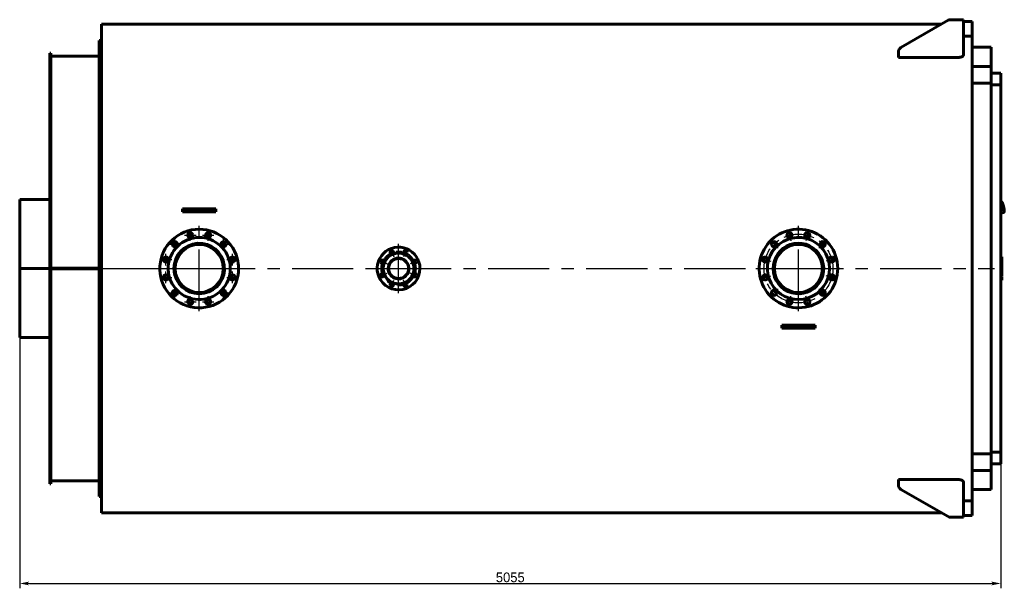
# Model space of a CAD drawing. Header units: millimetres. Extents: x 0 to 5540, y -201 to 841.
# Tile 6 of 6: x 5032 to 5540, y -165 to 128. Entities that reach past the tile are written whole.
import ezdxf

# ---------------------------------------------------------------- set-up
doc = ezdxf.new("R2010")
doc.units = ezdxf.units.MM
for name, pattern in [('CENTER_per16_scale0.498956', [25.346941, 15.841838, -3.168368, 3.168368, -3.168368]), ('CENTER_per1_scale0.354331', [18, 11.25, -2.25, 2.25, -2.25]), ('CENTER_per1_scale0.511811', [26, 16.25, -3.25, 3.25, -3.25]), ('CENTER_per3_scale0.676509', [34.366667, 21.479167, -4.295833, 4.295833, -4.295833]), ('CENTER_per5_scale0.866142', [44, 27.5, -5.5, 5.5, -5.5]), ('CENTER_per5b_scale0.993986', [50.494505, 31.559066, -6.311813, 6.311813, -6.311813]), ('CENTER_per8_scale0.996555', [50.625, 31.640625, -6.328125, 6.328125, -6.328125]), ('CENTER_perc_scale0.463818', [23.561945, 14.726216, -2.945243, 2.945243, -2.945243])]:
    doc.linetypes.add(name, pattern=pattern)
doc.styles.add('TextStyle_1', font='T-FLEX Type A.TTF', dxfattribs={"height": 5})
doc.dimstyles.new('DIM_ST_3', dxfattribs={"dimtxt": 5, "dimasz": 5, "dimexe": 2.5, "dimexo": 0, "dimtad": 1, "dimlfac": 10, "dimrnd": 0.01, "dimdsep": 46, "dimtxsty": 'TextStyle_1', "dimblk": 'Arrow_3_C7_Status', "dimcen": 0.09, "dimclrd": 7, "dimclre": 7, "dimclrt": 7, "dimazin": 0, "dimtfac": 1, "dimtdec": 0, "dimtmove": 0, "dimatfit": 0, "dimldrblk": 'NONE', "dimfxl": 1, "dimtvp": 1, "dimtolj": 1, "dimarcsym": 0})

# ---------------------------------------------------------------- blocks, each defined once
blk = doc.blocks.new('Arrow_3_C7_Status')
at = {"color": 7, "linetype": 'Continuous', "lineweight": 0}
blk.add_line((-1, 0), (-0.8, 0), dxfattribs=at)
at = {"color": 7}
blk.add_solid([(-1, -0.2), (0, 0), (-0.8, 0), (-1, 0.2)], dxfattribs=at)
blk = doc.blocks.new('*D14')
at = {"color": 7, "lineweight": -2}
for p, q in [((-253.64, 0), (-253.64, -164.85)), ((251.86, -94.68), (251.86, -164.85)), ((-248.64, -162.35), (246.86, -162.35))]:
    blk.add_line(p, q, dxfattribs=at)
at = {"layer": 'Defpoints', "color": 0}
for p in [(-253.64, 0), (251.86, -94.68), (251.86, -162.35)]:
    blk.add_point(p, dxfattribs=at)
at = {"color": 7, "lineweight": -2, "xscale": 5, "yscale": 5, "zscale": 5}
for p, rotation in [((-253.64, -162.35), 180), ((251.86, -162.35), 360)]:
    blk.add_blockref('Arrow_3_C7_Status', p, dxfattribs=dict(at, rotation=rotation))
at = {"color": 7, "insert": (-0.89, -159.23), "char_height": 5, "attachment_point": 5, "style": 'TextStyle_1'}
blk.add_mtext('\\A1;5055{\\H0.5x;\\S^ ;}', dxfattribs=at)
blk = doc.blocks.new('_None')
blk = doc.blocks.new('Проекция_4')
at = {"color": 7, "linetype": 'Continuous', "lineweight": 60}
for p, q in [((200.313, 113.8451), (224.6829, 127.9151)), ((230.263, 128.25), (225.9329, 128.25)), ((232.663, 128.25), (230.263, 128.25)), ((232.663, 128.25), (232.663, 110.1943)), ((232.663, 127.25), (237.163, 127.25)), ((237.163, 119.75), (237.163, 127.25)), ((221.3659, 126), (-211.537, 126)), ((-211.537, 126), (-211.537, -126)), ((-212.637, -117.5), (-212.637, 117.5)), ((-211.537, 117.5), (-212.637, 117.5)), ((232.663, 119.75), (237.163, 119.75)), ((237.163, 119.75), (237.163, -119.75)), ((199.063, 111.68), (199.063, 108.829)), ((246.863, 114), (237.163, 114)), ((246.863, 114), (246.863, -114)), ((-238.137, 71.5894), (-238.137, 111)), ((-237.637, 111), (-238.137, 111)), ((-237.637, 71.5894), (-237.637, 111)), ((-212.637, 109.5), (-237.637, 109.5)), ((199.063, 108.829), (230.263, 108.829)), ((246.663, 104.09), (237.163, 104.09)), ((237.163, 104.0853), (246.663, 104.0853)), ((246.663, 104.0853), (246.663, 104.09)), ((246.863, 100.6665), (246.863, 94.6771)), ((251.863, 100.6665), (246.863, 100.6665)), ((251.863, 94.6771), (251.863, 100.6665)), ((237.163, 95.4856), (246.663, 95.4856)), ((237.163, 95.471), (246.663, 95.471)), ((246.663, 95.471), (246.663, 95.4856)), ((246.863, 94.6771), (251.863, 94.6771)), ((251.863, 94.6771), (251.863, -94.6771)), ((-238.137, 71.5894), (-238.137, 69.8141)), ((-237.637, 71.5894), (-237.637, 69.8141)), ((-238.137, 64.8141), (-238.137, 69.8141)), ((-238.137, 69.8141), (-237.637, 69.8141)), ((-237.637, 64.8141), (-237.637, 69.8141)), ((-238.137, 54.1903), (-238.137, 64.8141)), ((-237.637, 54.1903), (-237.637, 64.8141)), ((-238.137, 51.8545), (-238.137, 54.1903)), ((-238.137, -51.8545), (-238.137, 51.8545)), ((-237.637, 54.1903), (-237.637, 51.8545)), ((-237.637, -51.8545), (-237.637, 51.8545)), ((-253.637, 0.0031), (-253.637, 35.5)), ((-238.137, 35.5), (-253.637, 35.5)), ((-169.763, 30.8), (-168.0035, 30.8)), ((-168.0035, 30.8), (-154.2705, 30.8)), ((-154.2705, 30.8), (-152.5109, 30.8)), ((251.9358, 34.5115), (251.863, 34.4946)), ((251.9674, 34.4111), (251.9279, 34.4532)), ((252.0792, 34.4122), (252.0007, 34.4977)), ((252.0496, 34.4062), (252.0639, 34.4116)), ((252.1072, 34.3962), (252.0931, 34.3908)), ((252.11, 34.3963), (252.1072, 34.3962)), ((-169.6853, 29.2), (-168.0035, 29.2)), ((-168.0035, 29.2), (-154.2705, 29.2)), ((-154.2705, 29.2), (-152.5886, 29.2)), ((251.863, 28.5405), (253.2469, 28.8616)), ((253.2283, 28.9663), (253.2113, 28.9111)), ((253.3296, 29.0125), (253.2968, 28.9011)), ((253.2969, 28.9024), (253.3292, 29.0118)), ((253.3001, 29.0065), (253.3154, 29.0071)), ((253.3154, 29.0071), (253.3296, 29.0125)), ((253.3324, 29.0395), (253.3476, 29.0401)), ((253.3476, 29.0401), (253.3525, 29.0419)), ((252.283, 6.0544), (251.863, 6.0544)), ((252.283, 4.7941), (252.283, 6.0544)), ((-253.637, -0.0031), (-253.637, 0.0031)), ((-253.637, 0.0031), (-253.637, 0.0031)), ((-253.637, 0.0031), (-238.137, 0.0031)), ((-253.637, 0.0031), (-238.137, 0.0031)), ((-212.637, 0.0956), (-237.637, 0.0956)), ((-212.637, 0.0951), (-237.637, 0.0951)), ((252.283, 4.1835), (251.863, 4.1835)), ((252.283, 4.1824), (251.863, 4.1824)), ((252.283, 4.1616), (251.863, 4.1616)), ((252.283, 3.9268), (251.863, 3.9268)), ((252.283, 2.9798), (251.863, 2.9798)), ((252.283, 2.7844), (251.863, 2.7844)), ((252.283, 2.7063), (251.863, 2.7063)), ((252.283, 1.8648), (251.863, 1.8648)), ((252.283, 4.1835), (252.283, 4.7941)), ((252.283, 4.1824), (252.283, 4.1825)), ((252.283, 4.1616), (252.283, 4.1824)), ((252.283, 2.9798), (252.283, 3.9268)), ((252.283, 2.7844), (252.283, 2.9798)), ((252.283, 2.7073), (252.283, 2.7834)), ((252.283, 2.6651), (252.283, 2.7063)), ((252.283, 2.1049), (252.283, 2.6651)), ((252.283, 2.0417), (252.283, 2.1049)), ((252.283, 1.8668), (252.283, 2.0417)), ((252.283, 1.8248), (252.283, 1.8648)), ((252.283, 1.2615), (252.283, 1.8248)), ((252.283, 1.1997), (252.283, 1.2615)), ((252.283, 1.016), (252.283, 1.1997)), ((252.283, 0.9342), (252.283, 1.0148)), ((252.283, 0.1591), (252.283, 0.9342)), ((252.283, -0.2772), (252.283, 0.1591)), ((-253.637, -0.0031), (-253.637, -0.0031)), ((-253.637, -0.0031), (-238.137, -0.0031)), ((-253.637, -35.5), (-253.637, -0.0031)), ((-253.637, -0.0031), (-238.137, -0.0031)), ((-212.637, -0.0951), (-237.637, -0.0951)), ((-212.637, -0.0956), (-237.637, -0.0956)), ((252.283, -0.2783), (251.863, -0.2783)), ((252.283, -2.4849), (251.863, -2.4849)), ((252.283, -2.8357), (251.863, -2.8357)), ((252.283, -4.1469), (251.863, -4.1469)), ((252.283, -4.1469), (251.863, -4.1469)), ((252.283, -4.4572), (251.863, -4.4572)), ((252.283, -1.2264), (252.283, -0.2786)), ((252.283, -1.2254), (252.283, -1.2217)), ((252.283, -2.4849), (252.283, -1.2264)), ((252.283, -2.8357), (252.283, -2.4849)), ((252.283, -4.1469), (252.283, -2.8357)), ((252.283, -4.1469), (252.283, -4.1469)), ((252.283, -5.4449), (252.283, -4.4572)), ((252.283, -5.4449), (251.863, -5.4449)), ((252.283, -5.9456), (251.863, -5.9456)), ((252.283, -5.9456), (252.283, -5.4449)), ((139.0147, -29.2), (140.6965, -29.2)), ((140.6965, -29.2), (154.4295, -29.2)), ((154.4295, -29.2), (156.1114, -29.2)), ((-253.637, -35.5), (-238.137, -35.5)), ((138.937, -30.8), (140.6965, -30.8)), ((140.6965, -30.8), (154.4295, -30.8)), ((154.4295, -30.8), (156.1891, -30.8)), ((-238.137, -54.1903), (-238.137, -51.8545)), ((-238.137, -64.8141), (-238.137, -54.1903)), ((-237.637, -51.8545), (-237.637, -54.1903)), ((-237.637, -64.8141), (-237.637, -54.1903)), ((-238.137, -69.8141), (-238.137, -64.8141)), ((-237.637, -69.8141), (-237.637, -64.8141)), ((-238.137, -71.5894), (-238.137, -69.8141)), ((-238.137, -69.8141), (-237.637, -69.8141)), ((-237.637, -71.5894), (-237.637, -69.8141)), ((-238.137, -111), (-238.137, -71.5894)), ((-237.637, -111), (-237.637, -71.5894)), ((237.163, -95.471), (246.663, -95.471)), ((237.163, -95.4856), (246.663, -95.4856)), ((246.663, -95.471), (246.663, -95.4856)), ((251.863, -94.6771), (246.863, -94.6771)), ((246.863, -94.6771), (246.863, -100.6665)), ((251.863, -100.6665), (251.863, -94.6771)), ((246.863, -100.6665), (251.863, -100.6665)), ((237.163, -104.0853), (246.663, -104.0853)), ((246.663, -104.09), (237.163, -104.09)), ((246.663, -104.0853), (246.663, -104.09)), ((-238.137, -111), (-237.637, -111)), ((-237.637, -109.5), (-212.637, -109.5)), ((199.063, -111.68), (199.063, -108.829)), ((199.063, -108.829), (230.263, -108.829)), ((232.663, -110.1943), (232.663, -128.25)), ((224.6829, -127.9151), (200.313, -113.8451)), ((237.163, -114), (246.863, -114)), ((-212.637, -117.5), (-211.537, -117.5)), ((232.663, -119.75), (237.163, -119.75)), ((237.163, -127.25), (237.163, -119.75)), ((-211.537, -126), (221.3659, -126)), ((230.263, -128.25), (225.9329, -128.25)), ((230.263, -128.25), (232.663, -128.25)), ((232.663, -127.25), (237.163, -127.25))]:
    blk.add_line(p, q, dxfattribs=at)
at = {"color": 7, "linetype": 'CENTER_per8_scale0.996555', "lineweight": 25}
for p, q in [((-161.137, -21.9167), (-161.137, 21.9167)), ((147.563, -21.9167), (147.563, 21.9167)), ((-183.0536, 0), (-139.2203, 0)), ((125.6464, 0), (169.4797, 0))]:
    blk.add_line(p, q, dxfattribs=at)
at = {"color": 7, "linetype": 'CENTER_per1_scale0.511811', "lineweight": 25}
for p, q in [((-173.6881, 9.5845), (-173.6881, 15.5178)), ((-168.6977, 17.1452), (-162.7643, 17.1452)), ((-165.731, 14.1785), (-165.731, 20.1119)), ((-159.5096, 17.1452), (-153.5762, 17.1452)), ((-156.5429, 14.1785), (-156.5429, 20.1119)), ((-148.5858, 9.5845), (-148.5858, 15.5178)), ((142.2012, 20.0108), (143.7368, 14.2796)), ((152.9249, 20.0108), (151.3893, 14.2796)), ((-176.6548, 12.5511), (-170.7214, 12.5511)), ((-151.5525, 12.5511), (-145.6191, 12.5511)), ((132.9142, 14.6489), (137.1097, 10.4534)), ((162.2119, 14.6489), (158.0164, 10.4534)), ((-178.2821, 1.6274), (-178.2821, 7.5607)), ((-143.9918, 1.6274), (-143.9918, 7.5607)), ((127.5523, 5.3619), (133.2834, 3.8262)), ((167.5738, 5.3619), (161.8426, 3.8262)), ((-181.2488, 4.594), (-175.3155, 4.594)), ((-146.9584, 4.594), (-141.0251, 4.594)), ((-181.2488, -4.594), (-175.3155, -4.594)), ((-178.2821, -7.5607), (-178.2821, -1.6274)), ((-146.9584, -4.594), (-141.0251, -4.594)), ((-143.9918, -7.5607), (-143.9918, -1.6274)), ((127.5523, -5.3619), (133.2834, -3.8262)), ((167.5738, -5.3619), (161.8426, -3.8262)), ((-173.6881, -15.5178), (-173.6881, -9.5845)), ((-148.5858, -15.5178), (-148.5858, -9.5845)), ((-176.6548, -12.5511), (-170.7214, -12.5511)), ((-165.731, -20.1119), (-165.731, -14.1785)), ((-156.5429, -20.1119), (-156.5429, -14.1785)), ((-151.5525, -12.5511), (-145.6191, -12.5511)), ((132.9142, -14.6489), (137.1097, -10.4534)), ((142.2012, -20.0108), (143.7368, -14.2796)), ((152.9249, -20.0108), (151.3893, -14.2796)), ((162.2119, -14.6489), (158.0164, -10.4534)), ((-168.6977, -17.1452), (-162.7643, -17.1452)), ((-159.5096, -17.1452), (-153.5762, -17.1452))]:
    blk.add_line(p, q, dxfattribs=at)
at = {"color": 7, "linetype": 'CENTER_per1_scale0.354331', "lineweight": 25}
for p, q in [((-62.8633, 10.6862), (-60.8989, 5.9436)), ((-54.0106, 10.6862), (-55.975, 5.9436)), ((-69.1232, 4.4264), (-64.3806, 2.4619)), ((-47.7507, 4.4264), (-52.4933, 2.4619)), ((-69.1232, -4.4264), (-64.3806, -2.4619)), ((-47.7507, -4.4264), (-52.4933, -2.4619)), ((-62.8633, -10.6862), (-60.8989, -5.9436)), ((-54.0106, -10.6862), (-55.975, -5.9436))]:
    blk.add_line(p, q, dxfattribs=at)
at = {"color": 7, "linetype": 'CENTER_per5_scale0.866142', "lineweight": 25}
for p, q in [((-58.437, -12.6667), (-58.437, 12.6667)), ((-71.1036, 0), (-45.7703, 0))]:
    blk.add_line(p, q, dxfattribs=at)
at = {"color": 7, "linetype": 'CENTER_per3_scale0.676509', "lineweight": 25}
for p, q in [((-58.437, -6.8217), (-58.437, 6.8217)), ((-65.2586, 0), (-51.6153, 0))]:
    blk.add_line(p, q, dxfattribs=at)
at = {"color": 7, "linetype": 'CENTER_per5b_scale0.993986', "lineweight": 25}
blk.add_line((-214.3036, 0), (248.5297, 0), dxfattribs=at)
at = {"color": 7, "lineweight": 60, "flags": 128}
for points in [[(230.263, 108.829), (230.3843, 108.8308), (230.5056, 108.8363), (230.6263, 108.8453), (230.7457, 108.8577), (230.8634, 108.8735), (230.9787, 108.8926), (231.0913, 108.9149), (231.2016, 108.9404), (231.3092, 108.9688), (231.4137, 109), (231.5147, 109.0338), (231.6118, 109.07), (231.7101, 109.1108), (231.8043, 109.1541), (231.8941, 109.1997), (231.9794, 109.2474), (232.0598, 109.297), (232.1352, 109.3482), (232.2145, 109.4081), (232.2876, 109.4699), (232.3545, 109.5334), (232.4149, 109.5985), (232.4688, 109.6646), (232.5161, 109.7317), (232.55, 109.7876), (232.5796, 109.8441), (232.6047, 109.901), (232.6253, 109.9582), (232.6418, 110.0171), (232.6536, 110.0761), (232.6607, 110.1353), (232.663, 110.1943)], [(252.109, 34.3965), (252.1096, 34.3966), (252.1098, 34.3966)], [(252.1096, 34.3966), (252.1093, 34.3966)], [(252.1098, 34.3966), (252.1097, 34.3966), (252.1097, 34.3966)], [(252.1097, 34.3966), (252.1097, 34.3966), (252.1098, 34.3966), (252.1098, 34.3966), (252.1098, 34.3966), (252.1099, 34.3966), (252.11, 34.3966)], [(253.3526, 29.0415), (253.3731, 29.0488), (253.3954, 29.0586), (253.4167, 29.0697), (253.4368, 29.0821), (253.4558, 29.0957), (253.4736, 29.1102), (253.4902, 29.1256), (253.5056, 29.1417), (253.5198, 29.1585), (253.5329, 29.1759), (253.545, 29.194), (253.5562, 29.2127), (253.5665, 29.2322), (253.576, 29.2526), (253.5849, 29.2742), (253.5932, 29.2973), (253.6009, 29.3224), (253.6082, 29.3503), (253.6151, 29.3818), (253.6213, 29.4176), (253.6266, 29.4572), (253.6308, 29.4983), (253.6337, 29.5392), (253.6356, 29.58), (253.6366, 29.6208), (253.637, 29.662), (253.6367, 29.7038), (253.6358, 29.7463), (253.6343, 29.7896), (253.6323, 29.8339), (253.6298, 29.879), (253.6268, 29.9252), (253.6233, 29.9723), (253.6193, 30.0205), (253.6149, 30.0696), (253.6099, 30.1198), (253.6046, 30.1709), (253.5987, 30.223), (253.5925, 30.2761), (253.5858, 30.3301), (253.5786, 30.385), (253.5711, 30.4407), (253.5631, 30.4974), (253.5547, 30.5548), (253.5459, 30.6131), (253.5367, 30.6721), (253.5271, 30.7318), (253.5171, 30.7922), (253.5068, 30.8533), (253.496, 30.915), (253.4849, 30.9772), (253.4735, 31.04), (253.4617, 31.1033), (253.4496, 31.167), (253.4371, 31.2311), (253.4243, 31.2956), (253.4112, 31.3604), (253.3978, 31.4255), (253.3841, 31.4908), (253.3701, 31.5563), (253.3558, 31.622), (253.3413, 31.6878), (253.3265, 31.7536), (253.3115, 31.8194), (253.2962, 31.8852), (253.2807, 31.9509), (253.265, 32.0165), (253.2491, 32.0819), (253.233, 32.1472), (253.2167, 32.2121), (253.2002, 32.2768), (253.1836, 32.3411), (253.1668, 32.405), (253.1499, 32.4685), (253.1329, 32.5315), (253.1157, 32.5941), (253.0985, 32.656), (253.0811, 32.7174), (253.0637, 32.7781), (253.0462, 32.8381), (253.0286, 32.8974), (253.011, 32.956), (252.9933, 33.0138), (252.9756, 33.0707), (252.9579, 33.1268), (252.9401, 33.182), (252.9224, 33.2362), (252.9047, 33.2895), (252.8869, 33.3418), (252.8692, 33.3931), (252.8516, 33.4433), (252.8339, 33.4925), (252.8163, 33.5406), (252.7987, 33.5875), (252.7812, 33.6334), (252.7637, 33.6781), (252.7463, 33.7216), (252.7288, 33.764), (252.7114, 33.8052), (252.694, 33.8453), (252.6765, 33.8843), (252.659, 33.9221), (252.6414, 33.9589), (252.6236, 33.9947), (252.6055, 34.0295), (252.5871, 34.0635), (252.568, 34.0969), (252.5481, 34.1298), (252.527, 34.1624), (252.5042, 34.1949), (252.4826, 34.2231), (252.4623, 34.2473), (252.4432, 34.2681), (252.4248, 34.2864), (252.4067, 34.3027), (252.3888, 34.3173), (252.3707, 34.3307), (252.3524, 34.3428), (252.3336, 34.3539), (252.3143, 34.3639), (252.2944, 34.3728), (252.2738, 34.3806), (252.2503, 34.3878), (252.2261, 34.3935), (252.2015, 34.3974), (252.1766, 34.3996), (252.1515, 34.4), (252.1265, 34.3986), (252.1099, 34.3964)], [(253.3296, 29.0123), (253.3295, 29.0122), (253.3291, 29.0118)], [(253.3524, 29.0414), (253.3524, 29.0414), (253.3526, 29.0414), (253.3528, 29.0415), (253.3531, 29.0416)], [(252.283, 1.0151), (252.093, 1.0151), (251.863, 1.0151)], [(232.663, -110.1943), (232.6594, -110.1211), (232.6485, -110.0479), (232.6304, -109.9748), (232.6051, -109.9021), (232.5786, -109.8421), (232.547, -109.7824), (232.5105, -109.7233), (232.4691, -109.6649), (232.4228, -109.6074), (232.3703, -109.5496), (232.3127, -109.4928), (232.2501, -109.4372), (232.1825, -109.3831), (232.1073, -109.3286), (232.0267, -109.2759), (231.9409, -109.2252), (231.8502, -109.1767), (231.7676, -109.1366), (231.6812, -109.0983), (231.5914, -109.0621), (231.4984, -109.028), (231.3982, -108.995), (231.2946, -108.9646), (231.188, -108.937), (231.0787, -108.9122), (230.9832, -108.8935), (230.8859, -108.8769), (230.7871, -108.8628), (230.6872, -108.851), (230.5822, -108.8414), (230.4762, -108.8345), (230.3697, -108.8304), (230.263, -108.829)]]:
    blk.add_lwpolyline(points, dxfattribs=at)
at = {"color": 7, "linetype": 'CENTER_per16_scale0.498956', "lineweight": 25}
blk.add_circle((147.563, 0), 17.75, dxfattribs=at)
blk.add_circle((147.563, 0), 17.75, dxfattribs=at)
at = {"color": 7, "linetype": 'Continuous', "lineweight": 60}
for centre, radius in [((-161.137, 0), 12.4), ((-58.437, 0), 5.155)]:
    blk.add_circle(centre, radius, dxfattribs=at)
at = {"color": 7, "linetype": 'CENTER_perc_scale0.463818', "lineweight": 25}
blk.add_circle((-58.437, 0), 9, dxfattribs=at)
at = {"color": 7, "linetype": 'Continuous', "lineweight": 60}
for centre, radius, start, end in [((225.9329, 125.75), 2.5, 90, 120), ((201.563, 111.68), 2.5, 120, 180.000001), ((-753.677, 1.6337), 584.6419, 2.7025392, 2.8595266), ((431.4033, 1.6337), 584.6421, 177.1404735, 177.2974607), ((251.9469, 34.4628), 0.0499, 101.860091, 119.984599), ((251.9583, 34.4137), 0.1003, 83.246041, 102.953122), ((251.9945, 34.4487), 0.0495, 82.812362, 120.239011), ((251.9644, 34.4637), 0.05, 42.54453, 83.506797), ((252.0444, 34.6744), 0.2683, 266.032843, 271.124029), ((252.0861, 34.4402), 0.0499, 222.980804, 278.063481), ((252.1154, 34.4456), 0.0492, 222.694953, 263.720589), ((252.1159, 34.4458), 0.0496, 222.511556, 263.286552), ((253.235, 28.9103), 0.0499, 263.46734, 283.717241), ((253.2242, 28.9586), 0.0996, 283.133174, 300.034029), ((253.2718, 28.9439), 0.0495, 262.816543, 300.234828), ((253.2492, 28.9157), 0.05, 299.69272, 343.415742), ((253.4115, 28.772), 0.2601, 115.316032, 120.645684), ((253.3478, 28.992), 0.0499, 108.064247, 162.440513), ((253.3775, 28.9985), 0.0497, 120.881448, 163.629831), ((-161.137, 0), 20.25, 15, 0.000001), ((-161.137, 0), 16, 15, 359.999999), ((-165.731, 17.1452), 1.3, 15, 0), ((-165.731, 17.1452), 1.3, 0, 15), ((-156.5429, 17.1452), 1.3, 15, 0), ((-156.5429, 17.1452), 1.3, 0, 15), ((147.563, 0), 20.25, 75, 0.000001), ((147.563, 0), 16, 75, 0), ((142.969, 17.1452), 1.3, 75, 0.000009), ((142.969, 17.1452), 1.3, 0.000009, 75), ((152.1571, 17.1452), 1.3, 75, 0.000009), ((147.563, 0), 16, 0, 75), ((152.1571, 17.1452), 1.3, 0.000009, 75), ((147.563, 0), 20.25, 0, 75), ((-173.6881, 12.5511), 1.3, 15, 0), ((-161.137, 0), 13.02, 195, 180), ((-173.6881, 12.5511), 1.3, 0, 15), ((-148.5858, 12.5511), 1.3, 15, 0), ((-148.5858, 12.5511), 1.3, 0, 15), ((-58.437, 0), 11, 0.000005, 202.5), ((135.0119, 12.5511), 1.3, 75, 0), ((147.563, 0), 13.02, 255, 180), ((147.563, 0), 12.4, 270, 180), ((135.0119, 12.5511), 1.3, 0, 75), ((160.1142, 12.5511), 1.3, 75, 0.000009), ((160.1142, 12.5511), 1.3, 0.000009, 75), ((-178.2821, 4.594), 1.3, 15, 0), ((-143.9918, 4.594), 1.3, 15, 0), ((-161.137, 0), 20.25, 0, 15), ((-58.437, 0), 8.05, 0.000002, 202.5), ((-58.437, 0), 7.9, 0.000001, 202.5), ((-58.437, 0), 5.355, 22.5, 180), ((-61.8811, 8.3149), 0.9, 0, 202.5), ((-61.8811, 8.3149), 0.9, 202.5, 0), ((-54.9928, 8.3149), 0.9, 359.999997, 202.5), ((-54.9928, 8.3149), 0.9, 202.5, 359.999997), ((130.4179, 4.594), 1.3, 75, 360), ((130.4179, 4.594), 1.3, 360, 75), ((164.7082, 4.594), 1.3, 75, 0), ((164.7082, 4.594), 1.3, 0, 75), ((-178.2821, 4.594), 1.3, 0, 15), ((-161.137, 0), 13.02, 180, 195), ((-161.137, 0), 16, 360, 15), ((-143.9918, 4.594), 1.3, 0, 15), ((-58.437, 0), 11, 202.5, 0.000005), ((-66.7519, 3.4442), 0.9, 360, 202.5), ((-66.7519, 3.4442), 0.9, 202.5, 360), ((-58.437, 0), 8.05, 202.5, 0), ((-58.437, 0), 7.9, 202.5, 0.000001), ((-58.437, 0), 5.355, 180, 22.5), ((-50.122, 3.4442), 0.9, 359.999997, 202.5), ((-50.122, 3.4442), 0.9, 202.5, 359.999997), ((147.563, 0), 12.4, 180, 270), ((-178.2821, -4.594), 1.3, 15, 0), ((-178.2821, -4.594), 1.3, 0, 15), ((-143.9918, -4.594), 1.3, 15, 0), ((-143.9918, -4.594), 1.3, 0, 15), ((-66.7519, -3.4441), 0.9, 0, 202.5), ((-66.7519, -3.4441), 0.9, 202.5, 0), ((-50.122, -3.4441), 0.9, 0.000003, 202.5), ((-50.122, -3.4441), 0.9, 202.5, 0.000003), ((130.4179, -4.594), 1.3, 75, 360), ((130.4179, -4.594), 1.3, 360, 75), ((147.563, 0), 13.02, 180, 255), ((164.7082, -4.594), 1.3, 75, 360), ((164.7082, -4.594), 1.3, 360, 75), ((-61.8811, -8.3149), 0.9, 0, 202.5), ((-61.8811, -8.3149), 0.9, 202.5, 0), ((-54.9928, -8.3149), 0.9, 359.999997, 202.5), ((-54.9928, -8.3149), 0.9, 202.5, 359.999997), ((-173.6881, -12.5511), 1.3, 15, 0), ((-173.6881, -12.5511), 1.3, 0, 15), ((-148.5858, -12.5511), 1.3, 15, 0), ((-148.5858, -12.5511), 1.3, 0, 15), ((135.0119, -12.5511), 1.3, 75, 0), ((135.0119, -12.5511), 1.3, 0, 75), ((160.1142, -12.5511), 1.3, 75, 0), ((160.1142, -12.5511), 1.3, 0, 75), ((-165.731, -17.1452), 1.3, 15, 0), ((-165.731, -17.1452), 1.3, 0, 15), ((-156.5429, -17.1452), 1.3, 15, 0), ((-156.5429, -17.1452), 1.3, 0, 15), ((142.969, -17.1452), 1.3, 75, 0.000009), ((142.969, -17.1452), 1.3, 0.000009, 75), ((152.1571, -17.1452), 1.3, 75, 0), ((152.1571, -17.1452), 1.3, 0, 75), ((-444.977, -1.6337), 584.6419, 357.1404735, 357.2974608), ((740.1033, -1.6337), 584.6421, 182.7025393, 182.8595265), ((201.563, -111.68), 2.5, 180, 240), ((225.9329, -125.75), 2.5, 240, 270)]:
    blk.add_arc(centre, radius, start, end, dxfattribs=at)
for centre, major_axis, ratio, start_param, end_param in [((251.9644, 34.4637), (0.0368, 0.0338), 0.11935566, 6.149791, 6.2831849), ((252.6896, 31.7094), (-0.627, 2.702), 0.12940953, 6.23768707, 6.27970931), ((252.9927, 31.7797), (-0.3956, 1.7047), 0.12940953, 6.27970931, 9.42477796), ((252.7029, 31.7124), (0.3956, -1.7047), 0.12940953, 0.71654013, 2.42505252), ((252.7118, 31.6883), (-0.3956, 1.7047), 0.12054769, 3.89063557, 5.55644286), ((252.9927, 31.7797), (0.3956, -1.7047), 0.12940953, 6.28318531, 9.42130196)]:
    blk.add_ellipse(centre, major_axis=major_axis, ratio=ratio, start_param=start_param, end_param=end_param, dxfattribs=at)
dim = blk.add_linear_dim(base=(251.863, -162.35), p1=(-253.637, -0.0031), p2=(251.863, -94.6771), text='<>{\\H0.5x;\\S^ ;}', dimstyle='DIM_ST_3')
dim.commit()
dim.dimension.update_dxf_attribs({"geometry": '*D14', "text_midpoint": (-0.887, -162.35), "dimtype": 160})

msp = doc.modelspace()

# ---------------------------------------------------------------- block references
msp.add_blockref('Проекция_4', (5286.05, 0))

doc.saveas('drawing.dxf')
